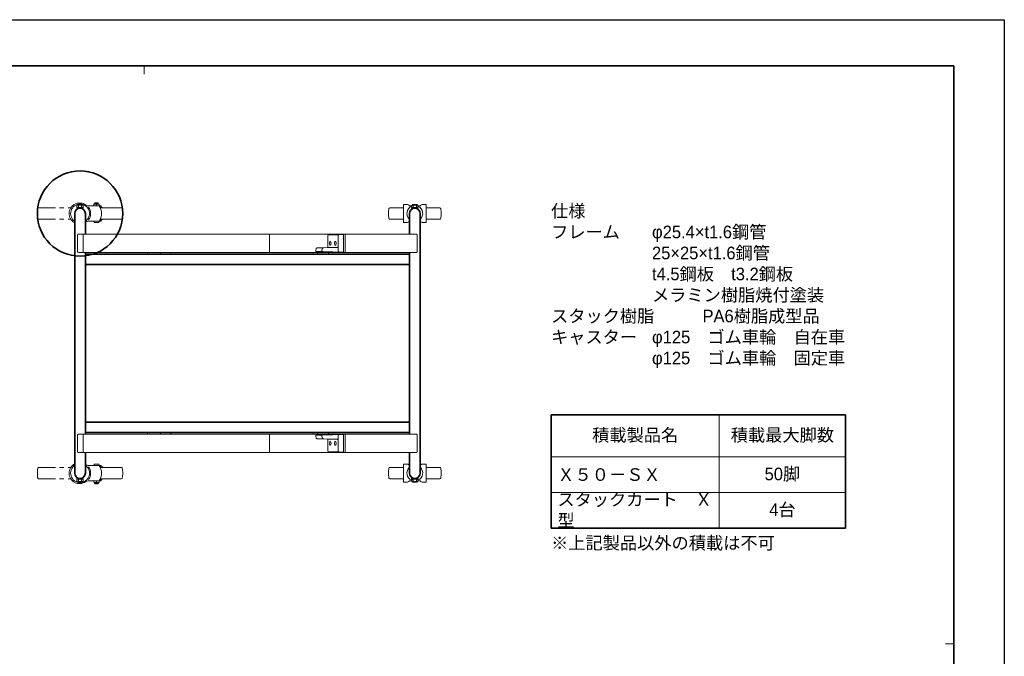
# Model space of a CAD drawing. Header units: millimetres. Extents: x 0 to 4200, y 0 to 2970.
# Tile 3 of 3: x 1859 to 4200, y 1455 to 2970. Entities that reach past the tile are written whole.
import ezdxf

# ---------------------------------------------------------------- set-up
doc = ezdxf.new("R2010")
doc.units = ezdxf.units.MM
doc.header["$LTSCALE"] = 10
doc.linetypes.add('ACISOTGB', pattern=[9, 4, -1, 1, -1, 1, -1])
doc.layers.get('0').update_dxf_attribs({"lineweight": 35})
for name, color, linetype, lineweight in [('ねじ類', 211, 'Continuous', 20), ('中線', 3, 'Continuous', 20), ('中線2', 2, 'Continuous', 20), ('図枠', 7, 'Continuous', 35), ('太線', 7, 'Continuous', 35), ('想像線', 130, 'ACISOTGB', 13), ('文字', 2, 'Continuous', 25), ('細線', 1, 'Continuous', 13)]:
    doc.layers.add(name, color=color, linetype=linetype, lineweight=lineweight)
doc.layers.add('印刷不可', color=9, linetype='Continuous', lineweight=35, plot=False)
doc.styles.get("Standard").update_dxf_attribs({"font": 'HGPGothicM.ttf'})

# ---------------------------------------------------------------- blocks, each defined once
blk = doc.blocks.new('AICHI_SEIHIN_A3')
at = {"layer": '図枠', "color": 1, "lineweight": 25}
for p, q in [((0, 297), (420, 297)), ((420, 297), (420, 0))]:
    blk.add_line(p, q, dxfattribs=at)
at = {"layer": '図枠'}
for p, q in [((23, 286), (408, 286)), ((408, 286), (408, 11))]:
    blk.add_line(p, q, dxfattribs=at)
at = {"layer": '図枠', "color": 1, "lineweight": 15}
for p, q in [((215.5, 286), (215.5, 284)), ((408, 148.5), (406, 148.5))]:
    blk.add_line(p, q, dxfattribs=at)
blk = doc.blocks.new('SW_8_a')
at = {"layer": 'ねじ類'}
for p, q in [((0, 0), (-1.2, 2)), ((0, 2), (1.2, 0))]:
    blk.add_line(p, q, dxfattribs=at)
blk.add_lwpolyline([(-7.7, 2), (7.7, 2), (7.7, 0), (-7.7, 0)], close=True, dxfattribs=at)
blk = doc.blocks.new('六角ﾎﾞﾙﾄ_M8_a')
at = {"layer": 'ねじ類'}
blk.add_line((6.5, 5.5), (-6.5, 5.5), dxfattribs=at)
blk.add_lwpolyline([(-3.8, 0), (-3.8, 4.8), (-5, 5.5), (-6.5, 5.5), (-7.5, 4.8), (-7.5, 0), (7.5, 0), (7.5, 4.8), (6.5, 5.5), (5, 5.5), (3.8, 4.8), (3.8, 0)], dxfattribs=at)
blk.add_arc((0, -4.6), 10.1, 68.1345, 111.8655, dxfattribs=at)
blk = doc.blocks.new('*T50')
at = {"layer": '文字', "color": 7, "linetype": 'Continuous', "lineweight": 35, "transparency": 16777216}
for p, q in [((0, 0), (700, 0)), ((0, 0), (0, -270)), ((700, 0), (700, -270)), ((0, -270), (700, -270))]:
    blk.add_line(p, q, dxfattribs=at)
at = {"layer": '文字', "color": 1, "linetype": 'Continuous', "lineweight": 13, "transparency": 16777216}
for p, q in [((400, 0), (400, -270)), ((0, -100), (700, -100)), ((0, -185), (700, -185))]:
    blk.add_line(p, q, dxfattribs=at)
at = {"layer": '文字', "color": 2, "transparency": 16777216, "char_height": 30}
for s, insert, width, attachment_point in [('積載製品名', (200, -50), 370, 5), ('積載最大脚数', (550, -50), 270, 5), ('Ｘ５０－ＳＸ', (15, -142.5), 370, 4), ('50脚', (550, -142.5), 270, 5), ('スタックカート\u3000Ｘ型', (15, -227.5), 370, 4), ('4台', (550, -227.5), 270, 5)]:
    blk.add_mtext(s, dxfattribs=dict(at, insert=insert, width=width, attachment_point=attachment_point))

msp = doc.modelspace()

# ---------------------------------------------------------------- linework, layer by layer
at = {"layer": '中線'}
for p, q in [((2034.98051132, 2530.701987), (2034.98051132, 2527.498013)), ((2036.37851032, 2532.09997), (2034.98052232, 2530.70199)), ((2036.37849832, 2532.1), (2046.58252432, 2532.1)), ((2037.48050132, 2533.474995), (2038.10550132, 2534.099995)), ((2037.48050132, 2533.474995), (2045.48050132, 2533.474995)), ((2037.48050132, 2533.474995), (2037.48050132, 2532.1)), ((2038.10550132, 2534.099995), (2044.85550132, 2534.099995)), ((2041.48051132, 2530.70199), (2041.48051132, 2527.49801)), ((2044.85550132, 2534.099995), (2045.48050132, 2533.474995)), ((2045.48050132, 2533.474995), (2045.48050132, 2532.1)), ((2047.98050332, 2530.70197), (2046.58251232, 2532.09997)), ((2047.98051132, 2530.702), (2047.98051132, 2527.49799)), ((2771.48051132, 2529.999997), (2771.48051132, 2487.600003)), ((2781.42366332, 2529.999997), (2771.48051132, 2529.999997)), ((2784.25209032, 2528.828424), (2785.98051132, 2527.100003)), ((2802.73051132, 2530.399993), (2794.23051132, 2530.399993)), ((2812.70893232, 2528.828424), (2810.98051132, 2527.100003)), ((2825.48051132, 2529.999997), (2815.53735932, 2529.999997)), ((2825.48051132, 2529.999997), (2825.48051132, 2487.600003)), ((2052.48047232, 2527.1), (2022.07444232, 2527.1)), ((2038.23051732, 2527.1), (2044.73050632, 2527.1)), ((2052.48047232, 2524.8), (2049.32056932, 2524.8)), ((2054.48050932, 2523.8), (2049.86030632, 2523.8)), ((2101.00102832, 2522.3), (2050.58792332, 2522.3)), ((2052.48047232, 2524.8), (2052.48047232, 2527.1)), ((2738.95998832, 2522.3), (2771.48051132, 2522.3)), ((2790.97495782, 2527.100003), (2785.98051132, 2527.100003)), ((2810.98051132, 2527.100003), (2805.98606482, 2527.100003)), ((2858.00102632, 2522.3), (2825.48051132, 2522.3)), ((2052.48047232, 2490.5), (2022.07444232, 2490.5)), ((2035.23051132, 2490.5), (2035.23051132, 2489.20001)), ((2037.23051132, 2487.20001), (2045.73051132, 2487.20001)), ((2047.73051132, 2490.5), (2047.73051132, 2489.20001)), ((2052.48047232, 2492.8), (2049.18249332, 2492.8)), ((2054.48050932, 2493.8), (2049.73331932, 2493.8)), ((2101.00102832, 2495.3), (2050.47649032, 2495.3)), ((2052.48047232, 2490.5), (2052.48047232, 2492.8)), ((2738.95998832, 2495.3), (2771.48051132, 2495.3)), ((2781.42366332, 2487.600003), (2771.48051132, 2487.600003)), ((2784.25209032, 2488.771575), (2785.78051132, 2490.29999688)), ((2812.70893232, 2488.771575), (2811.18051132, 2490.29999688)), ((2825.48051132, 2487.600003), (2815.53735932, 2487.600003)), ((2858.00102632, 2495.3), (2825.48051132, 2495.3)), ((2802.18051132, 2460), (1998.78051132, 2460)), ((1996.78051132, 2458), (1996.78051132, 2418)), ((2804.18051132, 2418), (2804.18051132, 2458)), ((2802.18051132, 2416), (1998.78051132, 2416)), ((1996.78051132, 1942), (1996.78051132, 1982)), ((2802.18051132, 1984), (1998.78051132, 1984)), ((2804.18051132, 1982), (2804.18051132, 1942)), ((2802.18051132, 1940), (1998.78051132, 1940)), ((2052.48047232, 1909.5), (2022.07444232, 1909.5)), ((2035.23051132, 1909.5), (2035.23051132, 1910.79999)), ((2037.23051132, 1912.79999), (2045.73051132, 1912.79999)), ((2047.73051132, 1909.5), (2047.73051132, 1910.79999)), ((2052.48047232, 1907.2), (2049.18249332, 1907.2)), ((2054.48050932, 1906.2), (2049.73331932, 1906.2)), ((2101.00102832, 1904.7), (2050.47649032, 1904.7)), ((2052.48047232, 1909.5), (2052.48047232, 1907.2)), ((2738.95998832, 1904.7), (2771.48051132, 1904.7)), ((2771.48051132, 1870.000003), (2771.48051132, 1912.399997)), ((2781.42366332, 1912.399997), (2771.48051132, 1912.399997)), ((2784.25209032, 1911.228425), (2785.78051132, 1909.70000312)), ((2812.70893232, 1911.228425), (2811.18051132, 1909.70000312)), ((2825.48051132, 1912.399997), (2815.53735932, 1912.399997)), ((2825.48051132, 1870.000003), (2825.48051132, 1912.399997)), ((2858.00102632, 1904.7), (2825.48051132, 1904.7)), ((2052.48047232, 1872.9), (2022.07444232, 1872.9)), ((2038.23051732, 1872.9), (2044.73050632, 1872.9)), ((2052.48047232, 1875.2), (2049.32056932, 1875.2)), ((2054.48050932, 1876.2), (2049.86030632, 1876.2)), ((2101.00102832, 1877.7), (2050.58792332, 1877.7)), ((2052.48047232, 1875.2), (2052.48047232, 1872.9)), ((2738.95998832, 1877.7), (2771.48051132, 1877.7)), ((2784.25209032, 1871.171576), (2785.98051132, 1872.899997)), ((2790.97495782, 1872.899997), (2785.98051132, 1872.899997)), ((2810.98051132, 1872.899997), (2805.98606482, 1872.899997)), ((2812.70893232, 1871.171576), (2810.98051132, 1872.899997)), ((2858.00102632, 1877.7), (2825.48051132, 1877.7)), ((2034.98051132, 1869.298013), (2034.98051132, 1872.501987)), ((2036.37851032, 1867.90003), (2034.98052232, 1869.29801)), ((2036.37849832, 1867.9), (2046.58252432, 1867.9)), ((2037.48050132, 1866.525005), (2037.48050132, 1867.9)), ((2037.48050132, 1866.525005), (2045.48050132, 1866.525005)), ((2037.48050132, 1866.525005), (2038.10550132, 1865.900005)), ((2038.10550132, 1865.900005), (2044.85550132, 1865.900005)), ((2041.48051132, 1869.29801), (2041.48051132, 1872.50199)), ((2044.85550132, 1865.900005), (2045.48050132, 1866.525005)), ((2045.48050132, 1866.525005), (2045.48050132, 1867.9)), ((2047.98050332, 1869.29803), (2046.58251232, 1867.90003)), ((2047.98051132, 1869.298), (2047.98051132, 1872.50201)), ((2781.42366332, 1870.000003), (2771.48051132, 1870.000003)), ((2802.73051132, 1869.600007), (2794.23051132, 1869.600007)), ((2825.48051132, 1870.000003), (2815.53735932, 1870.000003))]:
    msp.add_line(p, q, dxfattribs=at)
for centre, radius, start, end in [((2001.48051132, 2508.8), 25, 53.95659, 242.0954496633), ((2002.48051132, 2508.8), 22.5, 304.3637214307, 235.6362785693), ((2022.07444232, 2537.1), 10, 233.95659, 270), ((2038.23051732, 2517.631901), 13.468099, 76.036097, 103.963903), ((2044.73050632, 2517.631901), 13.468099, 76.036097, 103.963903), ((2781.42366332, 2525.999997), 4, 45, 90), ((2794.23051132, 2528.399993), 2, 90, 162.5421866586), ((2802.73051132, 2528.399993), 2, 17.4578133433, 90), ((2815.53735932, 2525.999997), 4, 90, 135), ((2002.48051132, 2508.8), 25, 322.602748, 37.397252), ((2038.23051732, 2540.568099), 13.468099, 256.036097, 283.963903), ((2044.73050632, 2540.568099), 13.468099, 256.036097, 283.963903), ((2021.09781432, 2508.92148), 32.382886, 325.8499630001, 34.1500369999), ((2054.48050932, 2520.8), 3, 30.0000199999, 90.00002), ((2101.00102832, 2520.3), 2, 9.73654, 90.00002), ((2033.98051132, 2508.8), 70, 0.00004, 9.73654), ((2033.98051132, 2508.8), 70, 350.2635300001, 0.00004), ((2805.98051132, 2508.8), 70, 170.26353, 180.00004), ((2805.98051132, 2508.8), 70, 180.00004, 189.73654), ((2738.95998832, 2520.3), 2, 90.00005, 170.26353), ((2798.48051132, 2508.8), 18.75, 113.5966958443, 227.3643898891), ((2798.48051132, 2508.8), 18.75, 312.6356101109, 66.4033041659), ((2858.00102632, 2520.3), 2, 9.736466, 89.999945), ((2790.98051132, 2508.8), 70, 350.26346, 359.999963), ((2790.98051132, 2508.8), 70, 359.999963, 9.736466), ((2022.07444232, 2480.5), 10, 90, 126.04341), ((2037.23051132, 2489.20001), 2, 180.0000180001, 270), ((2045.73051132, 2489.20001), 2, 270, 359.9999800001), ((2054.48050932, 2496.8), 3, 270.00005, 329.9999899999), ((2101.00102832, 2497.3), 2, 270.00005, 350.2635300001), ((2738.95998832, 2497.3), 2, 189.73654, 270.00002), ((2781.42366332, 2491.600003), 4, 270, 315), ((2815.53735932, 2491.600003), 4, 225, 270), ((2858.00102632, 2497.3), 2, 269.99998, 350.26346), ((1998.78051132, 2458), 2, 90, 180), ((2802.18051132, 2458), 2, 0, 90), ((1998.78051132, 2418), 2, 180, 270), ((2802.18051132, 2418), 2, 270, 0), ((1998.78051132, 1982), 2, 90, 180), ((2802.18051132, 1982), 2, 0, 90), ((1998.78051132, 1942), 2, 180, 270), ((2802.18051132, 1942), 2, 270, 0), ((2001.48051132, 1891.2), 25, 117.9045503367, 306.04341), ((2002.48051132, 1891.2), 22.5, 124.3637214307, 55.6362785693), ((2022.07444232, 1919.5), 10, 233.95659, 270), ((2002.48051132, 1891.2), 25, 322.602748, 37.397252), ((2037.23051132, 1910.79999), 2, 90, 179.9999819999), ((2045.73051132, 1910.79999), 2, 0.0000199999, 90), ((2021.09781432, 1891.07852), 32.382886, 325.8499630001, 34.1500369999), ((2054.48050932, 1903.2), 3, 30.00001, 89.99995), ((2101.00102832, 1902.7), 2, 9.7364699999, 89.99995), ((2033.98051132, 1891.2), 70, 359.99996, 9.7364699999), ((2805.98051132, 1891.2), 70, 170.26346, 179.99996), ((2738.95998832, 1902.7), 2, 89.99998, 170.26346), ((2798.48051132, 1891.2), 18.75, 132.6356101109, 246.4033041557), ((2781.42366332, 1908.399997), 4, 45, 90), ((2798.48051132, 1891.2), 18.75, 293.5966958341, 47.3643898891), ((2815.53735932, 1908.399997), 4, 90, 135), ((2858.00102632, 1902.7), 2, 9.73654, 90.00002), ((2790.98051132, 1891.2), 70, 0.000037, 9.73654), ((2022.07444232, 1862.9), 10, 90, 126.04341), ((2038.23051732, 1859.431901), 13.468099, 76.036097, 103.963903), ((2044.73050632, 1859.431901), 13.468099, 76.036097, 103.963903), ((2054.48050932, 1879.2), 3, 269.99998, 329.9999800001), ((2101.00102832, 1879.7), 2, 269.99998, 350.26346), ((2033.98051132, 1891.2), 70, 350.26346, 359.99996), ((2805.98051132, 1891.2), 70, 179.99996, 189.73647), ((2738.95998832, 1879.7), 2, 189.73647, 269.99995), ((2858.00102632, 1879.7), 2, 270.000055, 350.263534), ((2790.98051132, 1891.2), 70, 350.263534, 0.000037), ((2038.23051732, 1882.368099), 13.468099, 256.036097, 283.963903), ((2044.73050632, 1882.368099), 13.468099, 256.036097, 283.963903), ((2781.42366332, 1874.000003), 4, 270, 315), ((2794.23051132, 1871.600007), 2, 197.4578133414, 270), ((2802.73051132, 1871.600007), 2, 270, 342.5421866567), ((2815.53735932, 1874.000003), 4, 225, 270)]:
    msp.add_arc(centre, radius, start, end, dxfattribs=at)
at = {"layer": '中線2'}
for p, q in [((2605.29296088, 2459), (2593.72523235, 2458.5508338)), ((2627.88368618, 2459), (2605.29296088, 2459)), ((2618.17839075, 2458.55574448), (2627.8422232, 2458.95678067)), ((2591.80283237, 2429.92024607), (2591.80283237, 2456.55233981)), ((2595.25054396, 2438), (2596.22404375, 2442.39682654)), ((2596.22404375, 2433.60317346), (2595.25054396, 2438)), ((2596.22404375, 2442.39682654), (2598.34414029, 2442.39682654)), ((2598.34414029, 2442.39682654), (2599.31764008, 2438)), ((2599.31764008, 2438), (2598.34414029, 2433.60317346)), ((2607.45264326, 2438), (2608.42614304, 2442.39682654)), ((2608.42614304, 2433.60317346), (2607.45264326, 2438)), ((2608.42614304, 2442.39682654), (2610.54623959, 2442.39682654)), ((2610.54623959, 2442.39682654), (2611.51973937, 2438)), ((2611.51973937, 2438), (2610.54623959, 2433.60317346)), ((2616.26131672, 2419.34780432), (2616.26131672, 2456.5574644)), ((2628.88368618, 2458), (2628.88368618, 2418)), ((2162.52618795, 2414.5), (2162.52618795, 2416)), ((2216.13662728, 2412.5), (2164.52618795, 2412.5)), ((2218.13662728, 2416), (2218.13662728, 2414.5)), ((2556.40482898, 2414.5), (2556.40482898, 2416)), ((2591.08985388, 2412.5), (2558.40482898, 2412.5)), ((2562.89793411, 2421.11777997), (2564.18098624, 2425.55581532)), ((2591.80283237, 2417), (2564.70389418, 2418.56564952)), ((2589.88014822, 2427.92174107), (2566.02498871, 2426.99886023)), ((2578.82722331, 2425.66096536), (2577.25623916, 2421.3031605)), ((2627.85106121, 2417.0337073), (2579.07246466, 2418.62595522)), ((2580.65169148, 2426.98188278), (2614.318324, 2427.94189438)), ((2627.88368618, 2417), (2591.80283237, 2417)), ((2593.08985388, 2416), (2593.08985388, 2414.5)), ((2598.34414029, 2433.60317346), (2596.22404375, 2433.60317346)), ((2610.54623959, 2433.60317346), (2608.42614304, 2433.60317346)), ((2162.52618795, 1985.5), (2162.52618795, 1984)), ((2216.13662728, 1987.5), (2164.52618795, 1987.5)), ((2218.13662728, 1984), (2218.13662728, 1985.5)), ((2556.40482898, 1985.5), (2556.40482898, 1984)), ((2591.08985388, 1987.5), (2558.40482898, 1987.5)), ((2562.89793411, 1978.88222003), (2564.18098624, 1974.44418468)), ((2591.80283237, 1983), (2564.70389418, 1981.43435048)), ((2589.88014822, 1972.07825893), (2566.02498871, 1973.00113977)), ((2578.82722331, 1974.33903464), (2577.25623916, 1978.6968395)), ((2627.85106121, 1982.9662927), (2579.07246466, 1981.37404478)), ((2580.65169148, 1973.01811722), (2614.318324, 1972.05810562)), ((2627.88368618, 1983), (2591.80283237, 1983)), ((2591.80283237, 1970.07975393), (2591.80283237, 1943.44766019)), ((2593.08985388, 1984), (2593.08985388, 1985.5)), ((2616.26131672, 1980.65219568), (2616.26131672, 1943.4425356)), ((2628.88368618, 1942), (2628.88368618, 1982)), ((2596.22404375, 1966.39682654), (2595.25054396, 1962)), ((2595.25054396, 1962), (2596.22404375, 1957.60317346)), ((2598.34414029, 1966.39682654), (2596.22404375, 1966.39682654)), ((2596.22404375, 1957.60317346), (2598.34414029, 1957.60317346)), ((2599.31764008, 1962), (2598.34414029, 1966.39682654)), ((2598.34414029, 1957.60317346), (2599.31764008, 1962)), ((2608.42614304, 1966.39682654), (2607.45264326, 1962)), ((2607.45264326, 1962), (2608.42614304, 1957.60317346)), ((2610.54623959, 1966.39682654), (2608.42614304, 1966.39682654)), ((2608.42614304, 1957.60317346), (2610.54623959, 1957.60317346)), ((2611.51973937, 1962), (2610.54623959, 1966.39682654)), ((2610.54623959, 1957.60317346), (2611.51973937, 1962)), ((2605.29296088, 1941), (2593.72523235, 1941.4491662)), ((2627.88368618, 1941), (2605.29296088, 1941)), ((2618.17839075, 1941.44425552), (2627.8422232, 1941.04321933))]:
    msp.add_line(p, q, dxfattribs=at)
for centre, radius, start, end in [((2593.80283237, 2456.55233981), 2, 92.2236349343, 180), ((2618.26131672, 2456.5574644), 2, 92.3763351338, 180), ((2627.88368618, 2457.95764063), 1, 0, 92.3763351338), ((2627.88368618, 2458), 1, 0, 90), ((2164.52618795, 2414.5), 2, 180, 270), ((2216.13662728, 2414.5), 2, 270, 0), ((2558.40482898, 2414.5), 2, 180, 270), ((2564.81925242, 2420.56231986), 2, 163.8752263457, 266.6933945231), ((2566.10230456, 2425.00035522), 2, 92.2154880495, 163.8752263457), ((2579.13771461, 2420.62489055), 2, 160.1758189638, 268.130395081), ((2580.70869876, 2424.9826954), 2, 91.6333594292, 160.1758189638), ((2589.80283237, 2429.92024607), 2, 272.2154880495, 0), ((2591.08985388, 2414.5), 2, 270, 0), ((2614.26131672, 2429.94108175), 2, 271.6333594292, 0), ((2618.26131672, 2419.34780432), 2, 180, 268.130395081), ((2627.88368618, 2418.03317497), 1, 268.130395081, 0), ((2627.88368618, 2418), 1, 270, 0), ((2164.52618795, 1985.5), 2, 90, 180), ((2216.13662728, 1985.5), 2, 0, 90), ((2558.40482898, 1985.5), 2, 90, 180), ((2564.81925242, 1979.43768014), 2, 93.3066054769, 196.1247736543), ((2566.10230456, 1974.99964478), 2, 196.1247736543, 267.7845119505), ((2579.13771461, 1979.37510945), 2, 91.869604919, 199.8241810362), ((2580.70869876, 1975.0173046), 2, 199.8241810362, 268.3666405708), ((2589.80283237, 1970.07975393), 2, 0, 87.7845119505), ((2591.08985388, 1985.5), 2, 0, 90), ((2614.26131672, 1970.05891825), 2, 0, 88.3666405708), ((2618.26131672, 1980.65219568), 2, 91.869604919, 180), ((2627.88368618, 1981.96682503), 1, 0, 91.869604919), ((2627.88368618, 1982), 1, 0, 90), ((2593.80283237, 1943.44766019), 2, 180, 267.7763650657), ((2618.26131672, 1943.4425356), 2, 180, 267.6236648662), ((2627.88368618, 1942.04235937), 1, 267.6236648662, 0), ((2627.88368618, 1942), 1, 270, 0)]:
    msp.add_arc(centre, radius, start, end, dxfattribs=at)
at = {"layer": '印刷不可'}
msp.add_circle((2002.48051132, 2508.8), 101.5, dxfattribs=at)
at = {"layer": '太線'}
for p, q in [((1989.78051132, 2200), (1989.78051132, 2508.8)), ((2015.18051132, 2460), (2015.18051132, 2508.8)), ((2785.78051132, 2460), (2785.78051132, 2508.8)), ((2811.18051132, 2200), (2811.18051132, 2508.8)), ((2015.18051132, 2200), (2015.18051132, 2416)), ((2785.78051132, 2412.5), (2015.18051132, 2412.5)), ((2785.78051132, 2200), (2785.78051132, 2416)), ((2785.78051132, 2387.5), (2015.18051132, 2387.5)), ((1989.78051132, 2200), (1989.78051132, 1891.2)), ((2015.18051132, 2200), (2015.18051132, 1984)), ((2785.78051132, 2200), (2785.78051132, 1984)), ((2811.18051132, 2200), (2811.18051132, 1891.2)), ((2785.78051132, 2012.5), (2015.18051132, 2012.5)), ((2785.78051132, 1987.5), (2015.18051132, 1987.5)), ((2015.18051132, 1940), (2015.18051132, 1891.2)), ((2785.78051132, 1940), (2785.78051132, 1891.2))]:
    msp.add_line(p, q, dxfattribs=at)
for centre, start, end in [((2002.48051132, 2508.8), 0, 180), ((2798.48051132, 2508.8), 0, 180), ((2002.48051132, 1891.2), 180, 0), ((2798.48051132, 1891.2), 180, 0)]:
    msp.add_arc(centre, 12.7, start, end, dxfattribs=at)
at = {"layer": '想像線'}
for p, q in [((1903.95999432, 2522.3), (1980.4388859, 2522.3)), ((1903.95999432, 2495.3), (1980.4388859, 2495.3)), ((1903.95999432, 1904.7), (1980.4388859, 1904.7)), ((1903.95999432, 1877.7), (1980.4388859, 1877.7))]:
    msp.add_line(p, q, dxfattribs=at)
for centre, radius, start, end in [((1970.98051132, 2508.8), 70, 170.26346, 179.99996), ((1970.98051132, 2508.8), 70, 179.99996, 189.7364699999), ((1903.95999432, 2520.3), 2, 89.99998, 170.26346), ((1903.95999432, 2497.3), 2, 189.7364699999, 269.99995), ((1970.98051132, 1891.2), 70, 170.2635300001, 180.00004), ((1903.95999432, 1902.7), 2, 90.00005, 170.2635300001), ((1970.98051132, 1891.2), 70, 180.00004, 189.73654), ((1903.95999432, 1879.7), 2, 189.73654, 270.00002)]:
    msp.add_arc(centre, radius, start, end, dxfattribs=at)
at = {"layer": '細線'}
for p, q in [((2038.10550132, 2534.099995), (2038.10550132, 2532.1)), ((2044.85550132, 2534.099995), (2044.85550132, 2532.1)), ((2009.5994431, 2416), (2009.5994431, 2460)), ((2453.16347853, 2460), (2453.16347853, 2416)), ((2593.25620051, 2458.47618846), (2617.69696046, 2458.47618846)), ((2632.99464074, 2460), (2632.99464074, 2416)), ((2193.62803631, 2412.5), (2193.62803631, 2416)), ((2563.98192219, 2418.74603847), (2578.45221123, 2418.74603847)), ((2565.62692305, 2426.94303698), (2580.31238967, 2426.94303698)), ((2567.34700897, 2416), (2567.34700897, 2412.5)), ((2590.36200198, 2428), (2614.74319756, 2428)), ((2009.5994431, 1984), (2009.5994431, 1940)), ((2193.62803631, 1987.5), (2193.62803631, 1984)), ((2453.16347853, 1984), (2453.16347853, 1940)), ((2563.98192219, 1981.25396153), (2578.45221123, 1981.25396153)), ((2565.62692305, 1973.05696302), (2580.31238967, 1973.05696302)), ((2567.34700897, 1984), (2567.34700897, 1987.5)), ((2590.36200198, 1972), (2614.74319756, 1972)), ((2632.99464074, 1984), (2632.99464074, 1940)), ((2593.25620051, 1941.52381154), (2617.69696046, 1941.52381154)), ((2038.10550132, 1865.900005), (2038.10550132, 1867.9)), ((2044.85550132, 1865.900005), (2044.85550132, 1867.9))]:
    msp.add_line(p, q, dxfattribs=at)

# ---------------------------------------------------------------- block references
msp.add_blockref('*T50', (3122.38051132, 2029.999997))
at = {"layer": 'ねじ類', "xscale": -1}
for name, p in [('六角ﾎﾞﾙﾄ_M8_a', (2002.48051132, 2523.5)), ('六角ﾎﾞﾙﾄ_M8_a', (2798.48051132, 2523.5)), ('SW_8_a', (2002.48051132, 2521.5)), ('SW_8_a', (2798.48051132, 2521.5))]:
    msp.add_blockref(name, p, dxfattribs=at)
at = {"layer": 'ねじ類', "rotation": 180}
for name, p in [('SW_8_a', (2002.48051132, 1878.5)), ('六角ﾎﾞﾙﾄ_M8_a', (2002.48051132, 1876.5)), ('SW_8_a', (2798.48051132, 1878.5)), ('六角ﾎﾞﾙﾄ_M8_a', (2798.48051132, 1876.5))]:
    msp.add_blockref(name, p, dxfattribs=at)
at = {"layer": '太線', "lineweight": 0, "xscale": 10, "yscale": 10, "zscale": 10}
msp.add_blockref('AICHI_SEIHIN_A3', (0, 0), dxfattribs=at)

# ---------------------------------------------------------------- texts
at = {"layer": '文字', "char_height": 30, "attachment_point": 1}
for s, insert in [('仕様\\Pフレーム^Iφ25.4×t1.6鋼管\\P^I^I25×25×t1.6鋼管\\P^I^It4.5鋼板\u3000t3.2鋼板\\P^I^Iメラミン樹脂焼付塗装\\Pスタック樹脂^IPA6樹脂成型品\\Pキャスター^Iφ125\u3000ゴム車輪\u3000自在車\\P^I^Iφ125\u3000ゴム車輪\u3000固定車', (3122.38051132, 2529.999997)), ('※上記製品以外の積載は不可', (3122.38051132, 1739.999997))]:
    msp.add_mtext_dynamic_manual_height_columns(s, width=678.0434027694, gutter_width=150, heights=[0], dxfattribs=dict(at, insert=insert))

doc.saveas('drawing.dxf')
